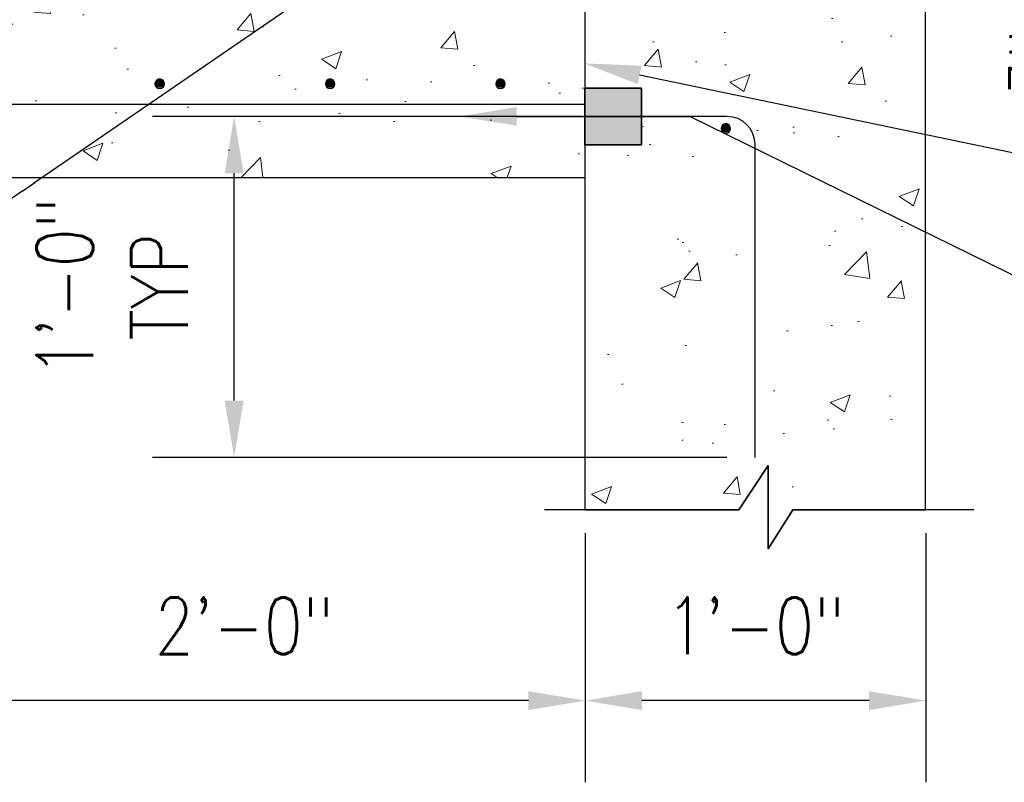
# Model space of a CAD drawing. Header units: inches. Extents: x 2 to 995, y -38 to 322.
# Tile 26 of 38: x 386 to 421, y 20 to 47. Entities that reach past the tile are written whole.
import ezdxf
from ezdxf import colors
from ezdxf.entities.mleader import LeaderData, LeaderLine
from ezdxf.math import Vec2, Vec3

# ---------------------------------------------------------------- set-up
doc = ezdxf.new("R2010")
doc.units = ezdxf.units.IN
doc.header["$MEASUREMENT"] = 0
for name, color, linetype in [('A-DETL', 3, 'Continuous'), ('A-DETL-MEDM', 3, 'Continuous'), ('M-DETL-HVY', 4, 'Continuous'), ('S-ANNO-DIMS', 1, 'Continuous')]:
    doc.layers.add(name, color=color, linetype=linetype)
doc.layers.add('A-WALL-PATT', color=9, linetype='Continuous', lineweight=18, true_color=0x808080)
doc.layers.add('G-ANNO-TEXT', color=2, linetype='Continuous', lineweight=25)
doc.layers.add('S-ANNO-SYMB', color=2, linetype='Continuous', lineweight=25)
doc.styles.add('Annotative', font='romans.shx', dxfattribs={"width": 0.8, "height": 0.125})
doc.dimstyles.new('Annotative', dxfattribs={"dimscale": 0, "dimtxt": 0.125, "dimasz": 0.125, "dimexe": 0.179688, "dimexo": 0.0625, "dimgap": 0.09, "dimtad": 1, "dimdec": 3, "dimzin": 3, "dimdsep": 46, "dimlunit": 4, "dimtxsty": 'Annotative', "dimcen": 0.09, "dimclrt": 2, "dimazin": 2, "dimtfac": 1, "dimtdec": 3, "dimtmove": 1, "dimatfit": 3, "dimfxl": 1, "dimtfill": 1, "dimfrac": 2, "dimtolj": 1, "dimtzin": 0, "dimarcsym": 0})

# ---------------------------------------------------------------- blocks, each defined once
blk = doc.blocks.new('_DotBlank')
at = {"color": 0, "linetype": 'ByBlock', "lineweight": -2}
blk.add_line((-0.5, 0), (-1, 0), dxfattribs=at)
blk.add_circle((0, 0), 0.5, dxfattribs=at)
blk = doc.blocks.new('*D27')
at = {"layer": 'Defpoints', "color": 0, "transparency": 16777216}
for p in [(405.835, 30.266), (417.835, 30.266), (405.835, 23.371)]:
    blk.add_point(p, dxfattribs=at)
at = {"layer": 'S-ANNO-DIMS', "color": 0, "lineweight": -2, "transparency": 16777216}
for p, q in [((405.835, 29.266), (405.835, 20.496)), ((417.835, 29.266), (417.835, 20.496))]:
    blk.add_line(p, q, dxfattribs=at)
at = {"layer": 'S-ANNO-DIMS', "color": 1, "lineweight": -2, "transparency": 16777216}
blk.add_line((415.835, 23.371), (407.835, 23.371), dxfattribs=at)
at = {"layer": 'S-ANNO-DIMS', "color": 1, "transparency": 16777216}
for points in [[(407.835, 23.705), (407.835, 23.038), (405.835, 23.371)], [(415.835, 23.705), (415.835, 23.038), (417.835, 23.371)]]:
    blk.add_solid(points, dxfattribs=at)
at = {"layer": 'S-ANNO-DIMS', "color": 2, "transparency": 16777216, "insert": (411.835, 26.002), "char_height": 2, "attachment_point": 5, "style": 'Annotative', "bg_fill": 3, "box_fill_scale": 1.25, "bg_fill_color": 256, "bg_fill_true_color": 13158600, "bg_fill_transparency": 0}
blk.add_mtext('\\A1;1\'-0"', dxfattribs=at)
blk = doc.blocks.new('*D28')
at = {"layer": 'Defpoints', "color": 0, "transparency": 16777216}
for p in [(381.835, 46.895), (405.835, 30.266), (381.835, 23.371)]:
    blk.add_point(p, dxfattribs=at)
at = {"layer": 'S-ANNO-DIMS', "color": 0, "lineweight": -2, "transparency": 16777216}
for p, q in [((381.835, 45.895), (381.835, 20.496)), ((405.835, 29.266), (405.835, 20.496))]:
    blk.add_line(p, q, dxfattribs=at)
at = {"layer": 'S-ANNO-DIMS', "color": 1, "lineweight": -2, "transparency": 16777216}
blk.add_line((403.835, 23.371), (383.835, 23.371), dxfattribs=at)
at = {"layer": 'S-ANNO-DIMS', "color": 1, "transparency": 16777216}
for points in [[(383.835, 23.705), (383.835, 23.038), (381.835, 23.371)], [(403.835, 23.705), (403.835, 23.038), (405.835, 23.371)]]:
    blk.add_solid(points, dxfattribs=at)
at = {"layer": 'S-ANNO-DIMS', "color": 2, "transparency": 16777216, "insert": (393.835, 26.002), "char_height": 2, "attachment_point": 5, "style": 'Annotative', "bg_fill": 3, "box_fill_scale": 1.25, "bg_fill_color": 256, "bg_fill_true_color": 13158600, "bg_fill_transparency": 0}
blk.add_mtext('\\A1;2\'-0"', dxfattribs=at)
blk = doc.blocks.new('*D58')
at = {"layer": 'Defpoints', "color": 0, "transparency": 16777216}
for p in [(393.473, 43.933), (394.823, 43.933), (411.823, 31.933)]:
    blk.add_point(p, dxfattribs=at)
at = {"layer": 'S-ANNO-DIMS', "color": 0, "lineweight": -2, "transparency": 16777216}
for p, q in [((393.823, 43.933), (390.598, 43.933)), ((393.473, 33.933), (393.473, 41.933)), ((410.823, 31.933), (390.598, 31.933))]:
    blk.add_line(p, q, dxfattribs=at)
at = {"layer": 'S-ANNO-DIMS', "color": 0, "transparency": 16777216}
for points in [[(393.14, 41.933), (393.807, 41.933), (393.473, 43.933)], [(393.14, 33.933), (393.807, 33.933), (393.473, 31.933)]]:
    blk.add_solid(points, dxfattribs=at)
at = {"layer": 'S-ANNO-DIMS', "color": 2, "transparency": 16777216, "insert": (389.176, 37.933), "char_height": 2, "attachment_point": 5, "rotation": 90, "style": 'Annotative', "bg_fill": 3, "box_fill_scale": 1.25, "bg_fill_color": 256, "bg_fill_true_color": 13158600, "bg_fill_transparency": 0}
blk.add_mtext('\\A1;1\'-0"\\PTYP', dxfattribs=at)
blk = doc.blocks.new('*D74')
at = {"layer": 'Defpoints', "color": 0, "transparency": 16777216}
for p in [(418.452, 50.781), (406.387, 47.781), (424.739, 47.781)]:
    blk.add_point(p, dxfattribs=at)
at = {"layer": 'S-ANNO-DIMS', "color": 1, "lineweight": -2, "transparency": 16777216}
for p, q in [((424.739, 52.781), (424.739, 54.781)), ((424.739, 50.781), (424.739, 47.781)), ((424.739, 45.781), (424.739, 43.781))]:
    blk.add_line(p, q, dxfattribs=at)
at = {"layer": 'S-ANNO-DIMS', "color": 0, "lineweight": -2, "transparency": 16777216}
for p, q in [((419.452, 50.781), (427.614, 50.781)), ((407.387, 47.781), (427.614, 47.781))]:
    blk.add_line(p, q, dxfattribs=at)
at = {"layer": 'S-ANNO-DIMS', "color": 1, "transparency": 16777216}
for points in [[(424.406, 52.781), (425.072, 52.781), (424.739, 50.781)], [(424.406, 45.781), (425.072, 45.781), (424.739, 47.781)]]:
    blk.add_solid(points, dxfattribs=at)
at = {"layer": 'S-ANNO-DIMS', "color": 2, "transparency": 16777216, "insert": (421.775, 45.781), "char_height": 2, "attachment_point": 5, "rotation": 90, "style": 'Annotative', "bg_fill": 3, "box_fill_scale": 1.25, "bg_fill_color": 256, "bg_fill_true_color": 13158600, "bg_fill_transparency": 0}
blk.add_mtext('\\A1;3"', dxfattribs=at)

msp = doc.modelspace()

# ---------------------------------------------------------------- hatches: boundary and pattern name
at = {"layer": 'A-DETL'}
h = msp.add_hatch(color=256, dxfattribs=at)
h.dxf.hatch_style = 1
h.paths.add_polyline_path([(390.8518, 44.9426), (390.8949, 44.9482), (390.9351, 44.9649), (390.9696, 44.9914), (390.9961, 45.0259), (391.0128, 45.0661), (391.0185, 45.1092), (391.0128, 45.1524), (390.9961, 45.1926), (390.9696, 45.2271), (390.9351, 45.2536), (390.8949, 45.2702), (390.8518, 45.2759), (390.8087, 45.2702), (390.7685, 45.2536), (390.7339, 45.2271), (390.7074, 45.1926), (390.6908, 45.1524), (390.6851, 45.1092), (390.6908, 45.0661), (390.7074, 45.0259), (390.7339, 44.9914), (390.7685, 44.9649), (390.8087, 44.9482)])
h = msp.add_hatch(color=256, dxfattribs=at)
h.dxf.hatch_style = 1
h.paths.add_polyline_path([(396.8518, 44.9426), (396.8949, 44.9482), (396.9351, 44.9649), (396.9696, 44.9914), (396.9961, 45.0259), (397.0128, 45.0661), (397.0185, 45.1092), (397.0128, 45.1524), (396.9961, 45.1926), (396.9696, 45.2271), (396.9351, 45.2536), (396.8949, 45.2702), (396.8518, 45.2759), (396.8087, 45.2702), (396.7685, 45.2536), (396.7339, 45.2271), (396.7074, 45.1926), (396.6908, 45.1524), (396.6851, 45.1092), (396.6908, 45.0661), (396.7074, 45.0259), (396.7339, 44.9914), (396.7685, 44.9649), (396.8087, 44.9482)])
h = msp.add_hatch(color=256, dxfattribs=at)
h.dxf.hatch_style = 1
h.paths.add_polyline_path([(402.8518, 44.9426), (402.8949, 44.9482), (402.9351, 44.9649), (402.9696, 44.9914), (402.9961, 45.0259), (403.0128, 45.0661), (403.0185, 45.1092), (403.0128, 45.1524), (402.9961, 45.1926), (402.9696, 45.2271), (402.9351, 45.2536), (402.8949, 45.2702), (402.8518, 45.2759), (402.8087, 45.2702), (402.7685, 45.2536), (402.7339, 45.2271), (402.7074, 45.1926), (402.6908, 45.1524), (402.6851, 45.1092), (402.6908, 45.0661), (402.7074, 45.0259), (402.7339, 44.9914), (402.7685, 44.9649), (402.8087, 44.9482)])
h = msp.add_hatch(color=256, dxfattribs=at)
h.dxf.hatch_style = 1
h.paths.add_polyline_path([(410.7906, 43.3704), (410.8337, 43.3761), (410.8739, 43.3928), (410.9084, 43.4193), (410.9349, 43.4538), (410.9516, 43.494), (410.9572, 43.5371), (410.9516, 43.5802), (410.9349, 43.6204), (410.9084, 43.655), (410.8739, 43.6814), (410.8337, 43.6981), (410.7906, 43.7038), (410.7474, 43.6981), (410.7072, 43.6814), (410.6727, 43.655), (410.6462, 43.6204), (410.6296, 43.5802), (410.6239, 43.5371), (410.6296, 43.494), (410.6462, 43.4538), (410.6727, 43.4193), (410.7072, 43.3928), (410.7474, 43.3761)])
at = {"layer": 'A-DETL-MEDM'}
msp.add_hatch(color=256, dxfattribs=at).paths.add_polyline_path([(407.8227, 42.9334), (407.8227, 44.9334), (405.8227, 44.9334), (405.8227, 42.9334)])
at = {"layer": 'A-WALL-PATT'}
h = msp.add_hatch(dxfattribs=at)
h.set_pattern_fill('AR-CONC', color=8, style=0)
h.paths.add_polyline_path([(417.8227, 30.0894), (417.8227, 50.5313), (405.8227, 50.5313), (405.8227, 47.7813), (381.8227, 47.7813), (381.8227, 77.7813), (405.8227, 77.7813), (405.8227, 75.0313), (417.8227, 75.0313), (417.8227, 95.4731), (412.7952, 95.4731), (411.9202, 96.8481), (411.9202, 93.9106), (410.8889, 95.4731), (405.8227, 95.4731), (405.8227, 83.7813), (375.8227, 83.7813), (375.8227, 41.7813), (405.8227, 41.7813), (405.8227, 30.0894), (411.2435, 30.0894), (412.2747, 31.6519), (412.2747, 28.7144), (413.1497, 30.0894)])
h.paths.add_polyline_path([(417.8227, 60.0313), (417.8227, 65.5313), (405.8227, 65.5313), (405.8227, 60.0313)], flags=0)

# ---------------------------------------------------------------- linework, layer by layer
at = {"layer": 'A-DETL'}
for centre, start, end in [((390.8518, 45.078), 0, 180), ((390.8518, 45.078), 180, 0), ((396.8518, 45.078), 0, 180), ((396.8518, 45.078), 180, 0), ((402.8518, 45.078), 0, 180), ((402.8518, 45.078), 180, 0), ((410.7906, 43.5059), 0, 180), ((410.7906, 43.5059), 180, 0)]:
    msp.add_arc(centre, 0.1667, start, end, dxfattribs=at)
at = {"layer": 'A-DETL-MEDM'}
for p, q in [((405.8227, 47.7813), (405.8227, 41.7813)), ((379.2602, 44.3702), (405.8227, 44.3702)), ((405.7379, 43.9334), (393.7379, 43.9334)), ((410.8227, 43.9334), (405.8227, 43.9334)), ((411.8227, 31.9334), (411.8227, 42.9334))]:
    msp.add_line(p, q, dxfattribs=at)
msp.add_arc((410.8227, 42.9334), 1, 0, 90, dxfattribs=at)
at = {"layer": 'M-DETL-HVY'}
for p, q in [((405.8227, 44.9334), (405.8227, 42.9334)), ((407.8227, 44.9334), (405.8227, 44.9334)), ((405.8227, 44.9334), (407.8227, 44.9334)), ((405.8227, 42.9334), (405.8227, 44.9334)), ((407.8227, 42.9334), (407.8227, 44.9334)), ((407.8227, 44.9334), (407.8227, 42.9334)), ((405.8227, 42.9334), (407.8227, 42.9334)), ((407.8227, 42.9334), (405.8227, 42.9334))]:
    msp.add_line(p, q, dxfattribs=at)
msp.add_lwpolyline([(417.8227, 30.0894), (417.8227, 50.5313), (405.8227, 50.5313), (405.8227, 47.7813), (381.8227, 47.7813), (381.8227, 77.7813), (405.8227, 77.7813), (405.8227, 75.0313), (417.8227, 75.0313), (417.8227, 95.4731), (412.7952, 95.4731), (411.9202, 96.8481), (411.9202, 93.9106), (410.8889, 95.4731), (405.8227, 95.4731), (405.8227, 83.7813), (375.8227, 83.7813), (375.8227, 41.7813), (405.8227, 41.7813), (405.8227, 30.0894), (411.2435, 30.0894), (412.2747, 31.6519), (412.2747, 28.7144), (413.1497, 30.0894)], close=True, dxfattribs=at)
at = {"layer": 'S-ANNO-SYMB'}
msp.add_lwpolyline([(419.525, 30.0894), (413.1497, 30.0894), (412.2747, 28.7144), (412.2747, 31.6519), (411.2435, 30.0894), (404.3994, 30.0894)], dxfattribs=at)

# ---------------------------------------------------------------- leaders
at = {"layer": 'G-ANNO-TEXT'}
ml = msp.add_multileader_mtext('Standard', dxfattribs=at)
ml.set_content('\\A1;#5 REINFORCING BARS (SECURITY BARS)', color=256, style='Annotative')
ml.set_leader_properties(color=1, linetype='ByLayer', lineweight=-1)
ml.build(insert=Vec2(0, 0))
ml.multileader.update_dxf_attribs({"text_right_attachment_type": 3, "dogleg_length": 0.125, "arrow_head_size": 2, "scale": 16})
ctx = ml.context
ctx.base_point, ctx.scale, ctx.char_height, ctx.arrow_head_size, ctx.landing_gap_size, ctx.plane_origin = Vec3(287.5204, 38.4377), 16, 2, 2, 1.44, Vec3(284.44, 13.4898)
ctx.right_attachment = 3
notes = []
notes.append((ctx, [(0, (1, 1, 0), (285.5204, 38.4377), (1, 0), 2, [(1, [(263.7325, 48.3012), (267.5606, 51.8324)], 0, [])])]))
ctx.mtext.insert, ctx.mtext.width, ctx.mtext.defined_height, ctx.mtext.flow_direction = Vec3(288.9604, 39.7711), 29.289091, 11.8531, 5
ml = msp.add_multileader_mtext('Standard', dxfattribs=at)
ml.set_content('\\A1;MECH COUPLERS TO MATCH SIZE AND SPACING OF VENTILATOR WALL REINFORCEMENT (TYP.)', color=256, style='Annotative')
ml.set_leader_properties(color=1, linetype='ByLayer', lineweight=-1)
ml.build(insert=Vec2(0, 0))
ml.multileader.update_dxf_attribs({"dogleg_length": 0.125, "arrow_head_size": 2, "scale": 16})
ctx = ml.context
ctx.base_point, ctx.scale, ctx.char_height, ctx.arrow_head_size, ctx.landing_gap_size, ctx.plane_origin = Vec3(429.6731, 35.0253), 16, 2, 2, 1.44, Vec3(319.0465, 30.021)
notes.append((ctx, [(0, (1, 1, 0), (427.6731, 35.0253), (1, 0), 2, [(1, [(401.4223, 43.9334), (409.534, 43.9334)], 0, [])])]))
ctx.mtext.insert, ctx.mtext.width, ctx.mtext.defined_height, ctx.mtext.flow_direction = Vec3(431.1131, 36.3586), 35.240257, 9.7906, 5
ml = msp.add_multileader_mtext('Standard', dxfattribs=at)
ml.set_content('\\A1;#4 TIES', color=256, style='Annotative')
ml.set_leader_properties(color=1, linetype='ByLayer', lineweight=-1)
ml.set_arrow_properties(name='DOTBLANK')
ml.build(insert=Vec2(0, 0))
ml.multileader.update_dxf_attribs({"text_right_attachment_type": 3, "dogleg_length": 0.125, "arrow_head_size": 2, "scale": 16})
ctx = ml.context
ctx.base_point, ctx.scale, ctx.char_height, ctx.arrow_head_size, ctx.landing_gap_size, ctx.plane_origin = Vec3(287.5204, 29.0199), 16, 2, 2, 1.44, Vec3(196.1275, 13.3179)
ctx.right_attachment = 3
notes.append((ctx, [(0, (1, 1, 0), (285.5204, 29.0199), (1, 0), 2, [(0, [(274.6507, 41.5879)], 0, [])])]))
ctx.mtext.insert, ctx.mtext.width, ctx.mtext.defined_height, ctx.mtext.flow_direction = Vec3(288.9604, 30.3533), 9.464607, 10.8531, 5
for ctx, leaders in notes:
    for number, flags, end, landing, length, lines in leaders:
        leader = LeaderData()
        leader.index, (leader.has_last_leader_line, leader.has_dogleg_vector, leader.attachment_direction) = number, flags
        leader.last_leader_point, leader.dogleg_vector, leader.dogleg_length = Vec3(end), Vec3(landing), length
        for number, points, colour, breaks in lines:
            line = LeaderLine()
            line.index, line.vertices, line.color, line.breaks = number, Vec3.list(points), colors.encode_raw_color(colour), breaks
            leader.lines.append(line)
        ctx.leaders.append(leader)

# ---------------------------------------------------------------- next in the draw order: dimensions: what is measured, and where the dimension line sits
at = {"layer": 'S-ANNO-DIMS'}
dim = msp.add_linear_dim(base=(405.8347, 23.3713), p1=(417.8347, 30.2657), p2=(405.8347, 30.2657), dimstyle='Annotative', override={"dimpost": '\\X', "dimclrd": 1, "dimtmove": 2}, dxfattribs=at)
dim.commit()
dim.dimension.update_dxf_attribs({"geometry": '*D27', "text_midpoint": (411.8347, 26.0018)})

# ---------------------------------------------------------------- next in the draw order: dimensions: what is measured, and where the dimension line sits
dim = msp.add_linear_dim(base=(381.8347, 23.3713), p1=(405.8347, 30.2657), p2=(381.8347, 46.8949), dimstyle='Annotative', override={"dimpost": '\\X', "dimclrd": 1, "dimtmove": 2}, dxfattribs=at)
dim.commit()
dim.dimension.update_dxf_attribs({"geometry": '*D28', "text_midpoint": (393.8347, 26.0018)})

# ---------------------------------------------------------------- next in the draw order: dimensions: what is measured, and where the dimension line sits
dim = msp.add_linear_dim(base=(393.4733, 43.9334), p1=(411.8227, 31.9334), p2=(394.8235, 43.9334), angle=90, text='<>\\PTYP', dimstyle='Annotative', override={"dimpost": '\\X'}, dxfattribs=at)
dim.commit()
dim.dimension.update_dxf_attribs({"geometry": '*D58', "text_midpoint": (389.1762, 37.9334)})

# ---------------------------------------------------------------- next in the draw order: dimensions: what is measured, and where the dimension line sits
dim = msp.add_linear_dim(base=(424.739, 47.7813), p1=(418.4518, 50.7813), p2=(406.3874, 47.7813), angle=90, dimstyle='Annotative', override={"dimpost": '\\X', "dimclrd": 1, "dimtmove": 2}, dxfattribs=at)
dim.commit()
dim.dimension.update_dxf_attribs({"geometry": '*D74', "text_midpoint": (424.4057, 45.7813), "dimtype": 160})

# ---------------------------------------------------------------- next in the draw order: leaders
at = {"layer": 'G-ANNO-TEXT'}
ml = msp.add_multileader_mtext('Standard', dxfattribs=at)
ml.set_content('\\A1;14" SS\\PHARDWARE MESH', color=256, style='Annotative')
ml.set_leader_properties(color=1, linetype='ByLayer', lineweight=-1)
ml.build(insert=Vec2(0, 0))
ml.multileader.update_dxf_attribs({"text_right_attachment_type": 3, "dogleg_length": 0.125, "arrow_head_size": 2, "scale": 16})
ctx = ml.context
ctx.base_point, ctx.scale, ctx.char_height, ctx.arrow_head_size, ctx.landing_gap_size, ctx.plane_origin = Vec3(352.5282, 37.006), 16, 2, 2, 1.44, Vec3(408.1431, 56.0182)
ctx.right_attachment = 3
notes = []
notes.append((ctx, [(1, (1, 1, 0), (369.4463, 29.9584), (-1, 0), 2, [(0, [(405.5627, 54.697)], 0, [])])]))
ctx.mtext.insert, ctx.mtext.width, ctx.mtext.defined_height, ctx.mtext.flow_direction = Vec3(353.9682, 38.006), 19.013381, 11.8375, 5
ml = msp.add_multileader_mtext('Standard', dxfattribs=at)
ml.set_content('\\A1;CJ', color=256, style='Annotative')
ml.set_leader_properties(color=1, linetype='ByLayer', lineweight=-1)
ml.build(insert=Vec2(0, 0))
ml.multileader.update_dxf_attribs({"text_right_attachment_type": 3, "dogleg_length": 0.125, "arrow_head_size": 2, "scale": 16})
ctx = ml.context
ctx.base_point, ctx.scale, ctx.char_height, ctx.arrow_head_size, ctx.landing_gap_size, ctx.plane_origin = Vec3(429.6731, 41.2447), 16, 2, 2, 1.44, Vec3(381.2837, 46.4543)
ctx.right_attachment = 3
notes.append((ctx, [(0, (1, 1, 0), (427.6731, 41.2447), (1, 0), 2, [(1, [(405.795, 45.8023)], 0, [])])]))
ctx.mtext.insert, ctx.mtext.width, ctx.mtext.defined_height, ctx.mtext.flow_direction = Vec3(431.1131, 42.2447), 29.92438, 11.8375, 5
for ctx, leaders in notes:
    for number, flags, end, landing, length, lines in leaders:
        leader = LeaderData()
        leader.index, (leader.has_last_leader_line, leader.has_dogleg_vector, leader.attachment_direction) = number, flags
        leader.last_leader_point, leader.dogleg_vector, leader.dogleg_length = Vec3(end), Vec3(landing), length
        for number, points, colour, breaks in lines:
            line = LeaderLine()
            line.index, line.vertices, line.color, line.breaks = number, Vec3.list(points), colors.encode_raw_color(colour), breaks
            leader.lines.append(line)
        ctx.leaders.append(leader)

doc.saveas('drawing.dxf')
